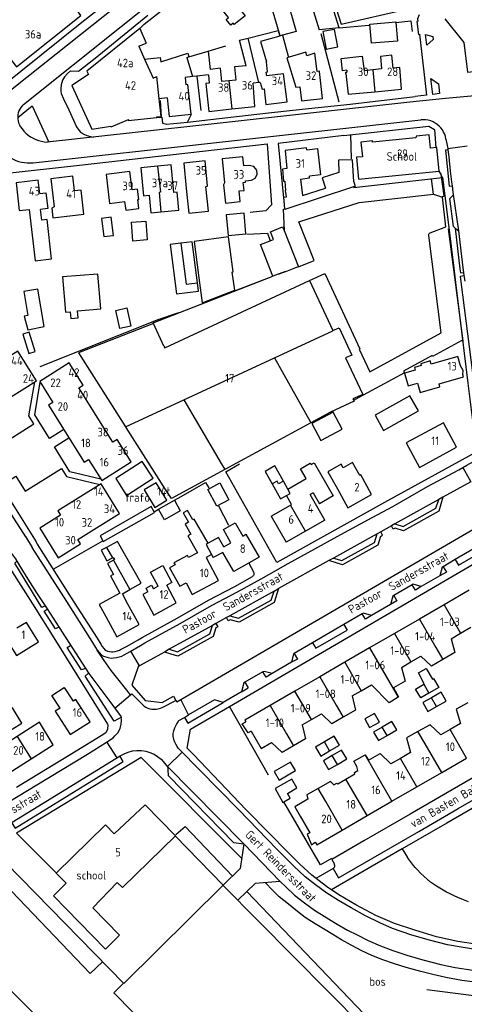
# Model space of a CAD drawing. Header units: metres. Extents: x 226218 to 240385, y 439369 to 449677.
# Tile 227 of 256: x 235599 to 235729, y 444626 to 444914. Entities that reach past the tile are written whole.
import ezdxf

# ---------------------------------------------------------------- set-up
doc = ezdxf.new("R2010")
doc.units = ezdxf.units.M
doc.header["$MEASUREMENT"] = 0
for name, color, linetype in [('BIJGEBOUW', 4, 'Continuous'), ('DAKRAND', 4, 'Continuous'), ('DAKRAND-BYG', 4, 'Continuous'), ('FUNKTIEAAND', 253, 'Continuous'), ('HEG', 253, 'Continuous'), ('HEK', 253, 'Continuous'), ('HOOFDGEBOUW', 4, 'Continuous'), ('HUISNUMMER', 253, 'Continuous'), ('KANTVERH', 253, 'Continuous'), ('MUUR', 253, 'Continuous'), ('OVLIJNOBJ', 253, 'Continuous'), ('RASTER', 253, 'Continuous'), ('STRAATNAAM', 253, 'Continuous'), ('TUSSENMUUR', 253, 'Continuous')]:
    doc.layers.add(name, color=color, linetype=linetype)
doc.styles.get("Standard").update_dxf_attribs({"font": 'iso.shx'})

msp = doc.modelspace()

# ---------------------------------------------------------------- linework, layer by layer
at = {"layer": 'BIJGEBOUW'}
for p, q in [((235682, 444924.61), (235686.32, 444910.53)), ((235651.1, 444834.25), (235650.79, 444836.67)), ((235638.24, 444769.65), (235638.13, 444769.84))]:
    msp.add_line(p, q, dxfattribs=at)
for points in [[(235692.18, 444911.11), (235688.14, 444924.25), (235698.25, 444930.98), (235694.42, 444936.82), (235682.84, 444929.11)], [(235645.92, 444848.22), (235642.78, 444847.85), (235644.62, 444833.42)], [(235650.79, 444836.67), (235649.26, 444848.62), (235645.92, 444848.22)], [(235603.31, 444816.66), (235601.56, 444822.23), (235599.7, 444821.66), (235601.44, 444816.07), (235603.31, 444816.66)], [(235638.13, 444769.84), (235637.2, 444771.34), (235622.31, 444762.82), (235623.15, 444761.29)], [(235623.15, 444761.29), (235623.24, 444761.11), (235638.24, 444769.65)]]:
    msp.add_lwpolyline(points, dxfattribs=at)
at = {"layer": 'DAKRAND'}
for p, q in [((235653.9, 444904.31), (235654.46, 444899.02)), ((235685.78, 444898.39), (235685.06, 444903.72)), ((235650.59, 444897.05), (235649.35, 444896.92)), ((235653.98, 444897.4), (235650.59, 444897.05)), ((235641.92, 444890.68), (235639.62, 444890.4)), ((235689.64, 444798.92), (235683.94, 444795.83)), ((235683.94, 444795.83), (235658.74, 444782.15)), ((235678.26, 444771.9), (235676.77, 444774.53))]:
    msp.add_line(p, q, dxfattribs=at)
for points in [[(235660.01, 444920.45), (235664.71, 444914.64), (235661.54, 444912.08), (235661.23, 444912.47), (235660.55, 444911.92), (235659.18, 444913.61), (235659.87, 444914.16), (235656.85, 444917.9)], [(235665.61, 444908.17), (235674.36, 444910.37), (235674.81, 444908.76), (235669.19, 444907.18), (235670.92, 444901.22)], [(235665, 444900.07), (235663.08, 444907.53), (235665.61, 444908.17)], [(235635.32, 444902.03), (235639.89, 444902.53), (235640.06, 444901.26), (235647.93, 444903.71), (235648.24, 444902.66)], [(235648.24, 444902.66), (235653.89, 444904.38), (235653.9, 444904.31)], [(235685.06, 444903.72), (235682.73, 444903.01), (235682.42, 444904.02), (235680.21, 444903.35)], [(235649.35, 444896.92), (235647.13, 444896.68), (235647.36, 444894.53)], [(235682.72, 444875.51), (235685.87, 444875.86), (235686.72, 444868.24), (235683.47, 444867.83)], [(235664.77, 444866.49), (235666.57, 444866.68), (235667.68, 444867.28), (235668.25, 444868.34), (235668.11, 444869.62), (235667.28, 444870.64), (235665.9, 444870.99), (235664.32, 444870.82)], [(235696.43, 444866.15), (235696.11, 444872.63), (235692, 444872.46), (235692.1, 444868.92), (235687.23, 444867.32), (235688.16, 444864.33)], [(235680.91, 444867), (235681.48, 444862.23), (235688.16, 444864.33)], [(235696.43, 444866.15), (235696.87, 444864.83), (235696.42, 444864.68)], [(235604.68, 444862.76), (235606.45, 444862.99), (235607.02, 444858.39), (235604.89, 444858.09)], [(235647.48, 444864.27), (235648.22, 444857.03), (235653.97, 444857.61), (235653.24, 444864.85)], [(235676.33, 444858.3), (235676.04, 444861.68), (235676.75, 444861.76), (235676.54, 444863.67)], [(235696.42, 444864.68), (235676.35, 444858.06), (235676.33, 444858.3)], [(235601.6, 444858.09), (235603.29, 444843.13), (235608.09, 444843.67), (235606.8, 444855.13), (235605.24, 444854.96), (235604.89, 444858.09)], [(235719.08, 444812.93), (235718.81, 444813.86), (235716.01, 444813.05), (235716.16, 444812.54), (235714.16, 444811.96), (235714.37, 444811.22), (235711.32, 444810.34), (235712.4, 444806.61), (235715.08, 444807.39), (235715.88, 444804.64), (235721.61, 444806.3), (235721.37, 444807.15)], [(235658.74, 444782.15), (235643.15, 444773.69), (235641.43, 444776.29)], [(235677.19, 444776.43), (235682.56, 444779.54), (235680.91, 444782.4), (235683.76, 444784.05), (235684, 444783.63), (235684.88, 444784.14), (235690.48, 444774.44)], [(235698.21, 444780.38), (235696.05, 444784.2), (235693.35, 444782.67), (235692.78, 444783.68), (235688.9, 444781.48), (235691.69, 444776.56)], [(235653.86, 444760.61), (235649.81, 444767.66), (235649.46, 444767.46), (235647.87, 444770.24), (235646.6, 444769.51), (235648.18, 444766.76), (235647.15, 444766.17), (235648.79, 444763.29), (235647.91, 444762.79), (235650.76, 444757.81), (235648.14, 444756.42), (235647.82, 444757.04), (235643.84, 444754.94), (235644.21, 444754.28)], [(235660.57, 444760.76), (235658.36, 444764.62), (235661.81, 444766.6), (235664.02, 444762.74)], [(235658.47, 444759.56), (235656.88, 444762.34), (235653.86, 444760.61)], [(235624.19, 444759.42), (235622.64, 444758.58), (235624.33, 444755.49), (235625.9, 444756.35)], [(235631.03, 444747.11), (235634.33, 444748.99), (235627.4, 444761.18), (235624.19, 444759.42)], [(235625.9, 444756.35), (235626.16, 444756.49), (235626.5, 444755.88), (235626.24, 444755.73)], [(235626.24, 444755.73), (235624.44, 444754.75), (235626.2, 444751.54), (235625.37, 444751.08), (235628.11, 444746.07), (235622.07, 444742.77), (235624.02, 444739.2)], [(235639.26, 444748.07), (235637.06, 444752.14), (235640.66, 444754.09), (235643.32, 444749.19), (235641.78, 444748.35)], [(235644.21, 444754.28), (235642.64, 444753.47), (235645.61, 444748.06), (235647.45, 444749.03)], [(235636.29, 444746.46), (235635.76, 444747.48), (235637.38, 444748.35), (235637.91, 444747.34)], [(235630.46, 444742.85), (235628.82, 444745.86), (235631.03, 444747.11)], [(235724.92, 444732.76), (235726.02, 444728.72), (235722.46, 444726.66)], [(235722.46, 444726.66), (235719.19, 444724.76), (235716.03, 444727.62)], [(235710.36, 444724.34), (235711.49, 444720.37), (235708.04, 444718.41), (235709.49, 444715.74), (235709.41, 444715.69)], [(235610.6, 444712.43), (235608.22, 444716.18), (235611.85, 444718.49), (235614.41, 444714.47)], [(235709.41, 444715.69), (235706.79, 444714.03), (235701.61, 444719.28)], [(235695.97, 444716.02), (235696.98, 444711.9), (235693.38, 444709.83)], [(235729.77, 444714.05), (235726.43, 444712.15), (235727.61, 444707.95)], [(235693.38, 444709.83), (235690.06, 444707.93), (235687, 444710.83)], [(235666.46, 444705.77), (235665.58, 444705.27), (235663.83, 444707.9), (235664.88, 444708.51)], [(235681.35, 444707.56), (235682.35, 444703.47), (235678.86, 444701.43)], [(235721.9, 444704.65), (235718.75, 444707.61), (235715.23, 444705.65)], [(235715.23, 444705.65), (235711.9, 444703.8), (235713.06, 444699.53)], [(235678.86, 444701.43), (235675.54, 444699.49), (235672.44, 444702.41)], [(235697.66, 444694.25), (235697.34, 444695.4), (235696.45, 444696.95), (235699.77, 444698.84)], [(235699.77, 444698.84), (235699.83, 444698.88), (235700.74, 444697.27), (235704.17, 444699.23), (235707.27, 444696.18)], [(235694.15, 444691.78), (235696.75, 444693.32), (235696.69, 444693.67), (235697.66, 444694.25)], [(235690.61, 444690.07), (235689.63, 444691.06), (235686.04, 444689.02)], [(235690.61, 444690.07), (235691.48, 444690.6), (235691.77, 444690.39), (235694.15, 444691.78)], [(235686.04, 444689.02), (235682.78, 444687.16), (235683, 444685.85), (235679.23, 444683.66), (235680.83, 444680.89)], [(235683.64, 444676.05), (235682.83, 444675.67), (235684.1, 444672.58), (235685.22, 444673.32)], [(235620.21, 444654.15), (235628.02, 444646.17), (235623.9, 444642.13), (235608.66, 444657.69), (235612.37, 444661.32)]]:
    msp.add_lwpolyline(points, dxfattribs=at)
at = {"layer": 'DAKRAND-BYG'}
for p, q in [((235708.77, 444912.72), (235709.21, 444907.28)), ((235692.18, 444911.11), (235686.32, 444910.53)), ((235676.09, 444851.94), (235680.28, 444841.38)), ((235675.68, 444839.7), (235674.4, 444839.2)), ((235680.28, 444841.38), (235679.41, 444841.04)), ((235674.4, 444839.2), (235672.81, 444838.59)), ((235644.62, 444833.42), (235651.1, 444834.25)), ((235639.41, 444770.57), (235644.05, 444773.22)), ((235644.05, 444773.22), (235645.7, 444770.1)), ((235721.3, 444718.5), (235718.43, 444716.86)), ((235718.08, 444711.53), (235720.68, 444712.99)), ((235703.64, 444703.04), (235706.19, 444704.51)), ((235686.85, 444698.44), (235689.4, 444699.96)), ((235689.1, 444694.55), (235691.68, 444696.06))]:
    msp.add_line(p, q, dxfattribs=at)
for points in [[(235674.94, 444908.79), (235671.87, 444919.41), (235676.64, 444920.72), (235679.64, 444910.11), (235674.94, 444908.79)], [(235709.21, 444907.28), (235701.6, 444906.66), (235701.14, 444912.26), (235708.76, 444912.88), (235708.77, 444912.72)], [(235691.78, 444905.56), (235690.83, 444910.7), (235687.4, 444910.06), (235688.36, 444904.92), (235691.78, 444905.56)], [(235664.41, 444856.98), (235659.17, 444856.51), (235659.71, 444850.47), (235664.95, 444850.94), (235664.41, 444856.98)], [(235622.72, 444855.44), (235623.41, 444850.18), (235626.21, 444850.54), (235625.52, 444855.81), (235622.72, 444855.44)], [(235631.88, 444848.89), (235631.45, 444854.35), (235635.68, 444854.69), (235636.11, 444849.22), (235631.88, 444848.89)], [(235672.07, 444848.98), (235672.97, 444849.34), (235672.08, 444851.6), (235675.67, 444853.02), (235676.09, 444851.94)], [(235672.81, 444838.59), (235669.15, 444847.83), (235672.07, 444848.98)], [(235622.52, 444829.07), (235621.67, 444839.25), (235611.32, 444838.39), (235612.18, 444828.11), (235613.56, 444828.23), (235613.72, 444826.29), (235615.87, 444826.47), (235615.7, 444828.5), (235622.52, 444829.07)], [(235679.41, 444841.04), (235676.55, 444839.92), (235676.53, 444839.97), (235676.51, 444840.02), (235675.68, 444839.7)], [(235605.99, 444823.9), (235604.15, 444834.83), (235600.03, 444834.14), (235601.2, 444827.16), (235600.16, 444826.98), (235601.19, 444822.98), (235605.99, 444823.9)], [(235628.1, 444823.3), (235626.89, 444828.6), (235630.13, 444829.34), (235631.34, 444824.05), (235628.1, 444823.3)], [(235712.88, 444803.7), (235702.67, 444798.01), (235705.14, 444793.59), (235715.34, 444799.28), (235712.88, 444803.7)], [(235690.4, 444798.87), (235684.21, 444795.6), (235686.84, 444790.64), (235693.02, 444793.9), (235690.4, 444798.87)], [(235634.64, 444784.47), (235626.91, 444779.5), (235630.04, 444774.62), (235637.78, 444779.59), (235634.64, 444784.47)], [(235635.2, 444776.19), (235638.35, 444771.08), (235641.81, 444773.21), (235638.66, 444778.32), (235635.2, 444776.19)], [(235657.32, 444778.23), (235659.94, 444773.34), (235656.4, 444771.45), (235653.78, 444776.33), (235657.32, 444778.23)], [(235645.7, 444770.1), (235641.16, 444767.51), (235639.41, 444770.57)], [(235716.91, 444719.49), (235717.05, 444719.58), (235715.33, 444722.79), (235717.57, 444724.09), (235719.43, 444720.97), (235719.79, 444721.14), (235721.3, 444718.5)], [(235718.43, 444716.86), (235716.01, 444715.47), (235714.53, 444718.05), (235716.91, 444719.49)], [(235720.68, 444712.99), (235723.47, 444714.55), (235722.04, 444717.11), (235719.21, 444715.53)], [(235719.21, 444715.53), (235716.64, 444714.09), (235718.08, 444711.53)], [(235596.66, 444706.38), (235599.42, 444708.05), (235596.72, 444712.52), (235593.88, 444710.8)], [(235701.06, 444706.83), (235703.93, 444708.42), (235702.55, 444710.92), (235699.68, 444709.33), (235701.06, 444706.83)], [(235706.19, 444704.51), (235709, 444706.12), (235707.62, 444708.54), (235704.79, 444706.92)], [(235689.4, 444699.96), (235692.24, 444701.65), (235690.68, 444704.28), (235687.87, 444702.6)], [(235704.79, 444706.92), (235702.25, 444705.46), (235703.64, 444703.04)], [(235687.87, 444702.6), (235685.29, 444701.07), (235686.85, 444698.44)], [(235690.18, 444698.64), (235687.59, 444697.13), (235689.1, 444694.55)], [(235691.68, 444696.06), (235694.39, 444697.64), (235692.88, 444700.22), (235690.18, 444698.64)], [(235674.68, 444691.47), (235679.41, 444694.22), (235677.95, 444696.74), (235673.22, 444693.99), (235674.68, 444691.47)], [(235679.84, 444689.16), (235678.38, 444691.76), (235673.45, 444688.99), (235675.73, 444684.93), (235676.02, 444685.1)], [(235676.02, 444685.1), (235677.86, 444686.14), (235677.05, 444687.59), (235679.84, 444689.16)]]:
    msp.add_lwpolyline(points, dxfattribs=at)
at = {"layer": 'HEG'}
for p, q in [((235692.18, 444911.11), (235700.84, 444911.92)), ((235675.58, 444908.96), (235677.4, 444902.46)), ((235686.82, 444909.47), (235692.14, 444889.55)), ((235650.59, 444897.05), (235651.8, 444886.96)), ((235695.5, 444879.95), (235695.7, 444872.87)), ((235674.4, 444839.2), (235675.69, 444839.69)), ((235675.69, 444839.69), (235676.46, 444839.98)), ((235661.88, 444834.44), (235672.81, 444838.59)), ((235604.79, 444812.24), (235639.24, 444825.93)), ((235644.05, 444773.22), (235645.98, 444774.32)), ((235638.13, 444769.84), (235639.41, 444770.57)), ((235608.81, 444753.12), (235623.15, 444761.29))]:
    msp.add_line(p, q, dxfattribs=at)
at = {"layer": 'HEK'}
msp.add_line((235671.54, 444692.86), (235660.15, 444712.99), dxfattribs=at)
msp.add_lwpolyline([(235689.9, 444668.52), (235686.71, 444666.74), (235676.02, 444685.1)], dxfattribs=at)
at = {"layer": 'HOOFDGEBOUW'}
for p, q in [((235633.93, 444910.94), (235618.4, 444898.52)), ((235633.93, 444910.94), (235635.75, 444906.66)), ((235633.68, 444905.75), (235635.75, 444906.66)), ((235633.68, 444905.75), (235635.32, 444902.03)), ((235692.8, 444902.18), (235697.95, 444902.76)), ((235697.95, 444902.76), (235698.96, 444902.88)), ((235698.96, 444902.88), (235699.49, 444898.57)), ((235693.2, 444898.61), (235692.8, 444902.18)), ((235618.9, 444897.55), (235614.04, 444894.32)), ((235618.4, 444898.52), (235618.7, 444897.93)), ((235618.7, 444897.93), (235618.9, 444897.55)), ((235687.32, 444890.52), (235686.45, 444898.43)), ((235694.39, 444898.75), (235693.2, 444898.61)), ((235694.1, 444898.2), (235694.45, 444898.24)), ((235694.15, 444897.82), (235694.1, 444898.2)), ((235694.39, 444898.75), (235694.45, 444898.24)), ((235702.01, 444898.88), (235699.49, 444898.57)), ((235614.04, 444894.32), (235619.85, 444881.53)), ((235647.99, 444894.6), (235647.36, 444894.53)), ((235668.74, 444895.15), (235667.03, 444894.96)), ((235667.52, 444888.18), (235667.03, 444894.96)), ((235669.12, 444895.18), (235668.74, 444895.15)), ((235702.62, 444892.5), (235710.41, 444893.25)), ((235640.17, 444885.28), (235639.62, 444890.4)), ((235660.82, 444887.46), (235667.52, 444888.18)), ((235638.85, 444885.14), (235640.17, 444885.28)), ((235619.85, 444881.53), (235625.41, 444882.4)), ((235625.41, 444882.4), (235625.54, 444882.2)), ((235625.54, 444882.2), (235630.58, 444884.4)), ((235630.55, 444884.05), (235638.87, 444884.98)), ((235630.58, 444884.4), (235630.55, 444884.05)), ((235638.87, 444884.98), (235638.85, 444885.14)), ((235664.81, 444866.08), (235664.77, 444866.49)), ((235680.91, 444867), (235683.52, 444867.32)), ((235683.52, 444867.32), (235683.47, 444867.83)), ((235640.07, 444857.38), (235645.35, 444857.9)), ((235629.75, 444794.65), (235629.89, 444794.42)), ((235641.43, 444776.29), (235629.89, 444794.42)), ((235672.61, 444777.94), (235675.08, 444773.58)), ((235677.19, 444776.43), (235675.88, 444778.75)), ((235675.08, 444773.58), (235676.77, 444774.53)), ((235684.58, 444775.34), (235683.7, 444774.85)), ((235688.04, 444767.35), (235683.7, 444774.85)), ((235684.58, 444775.34), (235686.42, 444772.15)), ((235690.48, 444774.44), (235686.42, 444772.15)), ((235672.35, 444768.55), (235677.98, 444771.74)), ((235677.98, 444771.74), (235678.26, 444771.9)), ((235672.35, 444768.55), (235676.7, 444760.97)), ((235688.04, 444767.35), (235682.36, 444764.16)), ((235682.36, 444764.16), (235676.7, 444760.97)), ((235658.47, 444759.56), (235660.57, 444760.76)), ((235654.91, 444757.3), (235653.32, 444756.46)), ((235653.32, 444756.46), (235653.7, 444755.74)), ((235654.91, 444757.3), (235655.34, 444756.47)), ((235658.17, 444757.97), (235655.34, 444756.47)), ((235639.26, 444748.07), (235637.91, 444747.34)), ((235730.15, 444746.89), (235722.89, 444742.69)), ((235722.89, 444742.69), (235715.63, 444738.49)), ((235715.63, 444738.49), (235708.35, 444734.28)), ((235727.7, 444734.37), (235730.71, 444736.11)), ((235708.35, 444734.28), (235701.09, 444730.08)), ((235724.92, 444732.76), (235727.7, 444734.37)), ((235701.09, 444730.08), (235693.8, 444725.87)), ((235713.17, 444725.97), (235716.03, 444727.62)), ((235693.8, 444725.87), (235686.54, 444721.66)), ((235710.36, 444724.34), (235713.17, 444725.97)), ((235686.54, 444721.66), (235679.27, 444717.46)), ((235698.62, 444717.55), (235701.61, 444719.28)), ((235679.27, 444717.46), (235672.02, 444713.27)), ((235695.97, 444716.02), (235698.62, 444717.55)), ((235610.6, 444712.43), (235609.23, 444711.56)), ((235684.08, 444709.14), (235687, 444710.83)), ((235681.35, 444707.56), (235684.08, 444709.14)), ((235727.61, 444707.95), (235724.61, 444706.21)), ((235724.61, 444706.21), (235721.9, 444704.65)), ((235602.15, 444697.64), (235608.62, 444701.71)), ((235713.06, 444699.53), (235710.07, 444697.8)), ((235710.07, 444697.8), (235707.27, 444696.18)), ((235722.15, 444693.69), (235729.42, 444697.9)), ((235714.88, 444689.49), (235722.15, 444693.69)), ((235707.61, 444685.28), (235714.88, 444689.49)), ((235700.34, 444681.08), (235707.61, 444685.28)), ((235680.83, 444680.89), (235683.64, 444676.05)), ((235693.07, 444676.87), (235700.34, 444681.08))]:
    msp.add_line(p, q, dxfattribs=at)
for points in [[(235577.01, 444918.13), (235580.84, 444921.24), (235597.91, 444899.78), (235616.72, 444914.73), (235610.89, 444922.84)], [(235723.12, 444913.74), (235728.63, 444906.9), (235729.68, 444898.17), (235739.25, 444899.32), (235738.67, 444904.19), (235741.39, 444904.51), (235741.65, 444902.38), (235751.18, 444903.52), (235751.51, 444900.79), (235761.49, 444901.98), (235760.73, 444908.32), (235765.32, 444908.87), (235766.08, 444902.53), (235776.06, 444903.73), (235775.6, 444907.55), (235794.24, 444909.79), (235794.7, 444905.97), (235814.21, 444908.31), (235813.96, 444910.39), (235829.95, 444912.31), (235831.64, 444919.52)], [(235680.21, 444903.35), (235676.94, 444902.36), (235679.54, 444893.8), (235680.69, 444893.93), (235681.14, 444889.85), (235687.32, 444890.52)], [(235710.41, 444893.25), (235709.89, 444899.58), (235707.94, 444899.34), (235707.63, 444903.17), (235704.28, 444902.75), (235704.57, 444899.21), (235702.01, 444898.88)], [(235665, 444900.07), (235661.6, 444899.71), (235662, 444895.91), (235659.95, 444895.69)], [(235676.96, 444889.52), (235675.93, 444897.72), (235671.04, 444897.1), (235670.9, 444898.22), (235671.29, 444898.27), (235670.92, 444901.22)], [(235653.98, 444897.4), (235654.23, 444895.02), (235653.24, 444894.91), (235654.11, 444886.75), (235660.82, 444887.46)], [(235659.95, 444895.69), (235657.87, 444895.47), (235657.46, 444899.34), (235654.46, 444899.02)], [(235686.45, 444898.43), (235686.45, 444898.46), (235685.78, 444898.39)], [(235694.15, 444897.82), (235694.83, 444891.75), (235702.62, 444892.5)], [(235641.92, 444890.68), (235642.49, 444885.3), (235648.89, 444885.97), (235647.99, 444894.6)], [(235669.12, 444895.18), (235669.65, 444893.25), (235670.22, 444893.32), (235670.79, 444888.75), (235676.96, 444889.52)], [(235721.39, 444869.28), (235720.71, 444876.16), (235718.88, 444875.97), (235718.49, 444879.86), (235714.66, 444879.47), (235714.6, 444878.98), (235701.98, 444877.72), (235701.93, 444878.12), (235698.55, 444877.78), (235698.97, 444873.52), (235697.22, 444873.35), (235697.86, 444866.93), (235721.39, 444869.28)], [(235682.72, 444875.51), (235682.66, 444876.11), (235676.39, 444875.35), (235676.91, 444870.08)], [(235645.35, 444857.9), (235644.83, 444863.19), (235643.88, 444863.09), (235643.1, 444871.1), (235639.08, 444870.71)], [(235653.24, 444864.85), (235653.75, 444864.9), (235653, 444872.28), (235646.74, 444871.64), (235647.48, 444864.27)], [(235664.32, 444870.82), (235664.03, 444873.52), (235657.99, 444872.89), (235658.72, 444865.9), (235658.37, 444865.28), (235658.92, 444859.98), (235663.3, 444860.44), (235662.98, 444863.51), (235664.41, 444863.65), (235664.16, 444866.01), (235664.81, 444866.08)], [(235633.65, 444861.01), (235633.29, 444864.02), (235631.69, 444863.83), (235631.03, 444869.2), (235624.07, 444868.35), (235625.11, 444859.88), (235629.48, 444860.42), (235629.79, 444857.93), (235633.63, 444858.4), (235633.32, 444860.97), (235633.65, 444861.01)], [(235639.08, 444870.71), (235634.21, 444870.23), (235635.01, 444862.13), (235636.63, 444862.28), (235637.13, 444857.1), (235640.07, 444857.38)], [(235676.91, 444870.08), (235675.61, 444869.92), (235675.96, 444866.35), (235676.28, 444866.39), (235676.54, 444863.67)], [(235604.68, 444862.76), (235604.23, 444866.67), (235597.74, 444865.93), (235598.68, 444857.76), (235601.6, 444858.09)], [(235617.59, 444856.78), (235616.75, 444863.75), (235614.86, 444863.52), (235614.34, 444867.84), (235607.93, 444867.08), (235608.91, 444858.87), (235608.2, 444858.52), (235608.54, 444855.69), (235617.59, 444856.78)], [(235661.66, 444834.54), (235660.95, 444839.84), (235661.25, 444839.9), (235659.87, 444850.1), (235649.82, 444848.74), (235651.18, 444838.15), (235651.19, 444838.15), (235652.19, 444830.85), (235661.66, 444834.54)], [(235640.99, 444818.15), (235641.23, 444817.65), (235683.49, 444837.38), (235690.33, 444822.72)], [(235640.99, 444818.15), (235637.88, 444824.85), (235616.03, 444816.22), (235629.75, 444794.65)], [(235690.33, 444822.72), (235692.17, 444823.58), (235695.89, 444815.58), (235694.08, 444814.73), (235699.07, 444804.11), (235696.23, 444802.78), (235696.53, 444802.16), (235689.64, 444798.92)], [(235603.7, 444808.09), (235598.27, 444816.76), (235586.05, 444809.12), (235585.26, 444810.39), (235578.76, 444806.32), (235584.19, 444797.66), (235590.3, 444801.49), (235591.09, 444800.22), (235603.7, 444808.09)], [(235721.37, 444807.15), (235728.51, 444809.22), (235728.31, 444809.9), (235728.47, 444811.04), (235727.65, 444812.47), (235726.86, 444815.18), (235719.08, 444812.93)], [(235631.43, 444784.43), (235627.34, 444790.9), (235626.07, 444790.1), (235616.12, 444806.04), (235617.39, 444806.83), (235613.31, 444813.32), (235604.67, 444807.88), (235608.52, 444801.77), (235607.25, 444800.97), (235617.69, 444784.3), (235618.96, 444785.1), (235622.8, 444778.97), (235631.43, 444784.43)], [(235726.52, 444788.65), (235722.66, 444795.8), (235711.78, 444789.93), (235715.64, 444782.78), (235726.52, 444788.65)], [(235675.88, 444778.75), (235673.34, 444783.22), (235670.52, 444781.63), (235672.61, 444777.94)], [(235691.69, 444776.56), (235694.72, 444770.95), (235701.61, 444774.86), (235698.53, 444780.56), (235698.21, 444780.38)], [(235628, 444769.33), (235622.59, 444777.99), (235609.97, 444770.1), (235610.77, 444768.83), (235604.66, 444765.01), (235610.08, 444756.35), (235616.57, 444760.41), (235615.77, 444761.68), (235628, 444769.33)], [(235664.02, 444762.74), (235664.93, 444763.26), (235668.76, 444756.58), (235661.39, 444752.35), (235658.17, 444757.97)], [(235656.9, 444749.71), (235653.71, 444755.75), (235653.7, 444755.74)], [(235636.29, 444746.46), (235634.81, 444745.66), (235638.06, 444739.66), (235644.58, 444743.19), (235641.78, 444748.35)], [(235647.45, 444749.03), (235649.23, 444745.66), (235656.9, 444749.71)], [(235624.02, 444739.2), (235627.23, 444733.34), (235633.72, 444736.9), (235630.46, 444742.85)], [(235595.55, 444731.57), (235597.89, 444727.81), (235604.34, 444731.83), (235600.79, 444737.53), (235598.01, 444735.8)], [(235609.23, 444711.56), (235613.54, 444704.77), (235619.38, 444708.48), (235615.24, 444715), (235614.41, 444714.47)], [(235672.02, 444713.27), (235664.61, 444708.98), (235664.88, 444708.51)], [(235608.62, 444701.71), (235604.64, 444708.34), (235598.04, 444704.19)], [(235598.04, 444704.19), (235591.71, 444700.21), (235595.7, 444693.57), (235602.15, 444697.64)], [(235666.46, 444705.77), (235669.42, 444700.66), (235672.44, 444702.41)], [(235644.32, 444675.22), (235635.46, 444684.27), (235626.47, 444675.75), (235623.92, 444678.35), (235609.51, 444664.24), (235612.37, 444661.32)], [(235685.22, 444673.32), (235685.65, 444672.58), (235693.07, 444676.87)], [(235620.21, 444654.15), (235627.32, 444661.6), (235628.83, 444660.05), (235644.32, 444675.22)]]:
    msp.add_lwpolyline(points, dxfattribs=at)
at = {"layer": 'KANTVERH'}
for p, q in [((235654.17, 444939.05), (235609.51, 444903.48)), ((235628.46, 444911.58), (235656.7, 444934.05)), ((235635.22, 444912.23), (235646.47, 444921.08)), ((235599.94, 444888.78), (235628.46, 444911.58)), ((235633.93, 444910.94), (235635.22, 444912.23)), ((235609.51, 444903.48), (235569.35, 444871.58)), ((235695.4, 444888.89), (235714.4, 444891.1)), ((235598.24, 444884.95), (235602.49, 444888.41)), ((235602.49, 444888.41), (235607.34, 444877.79)), ((235712.81, 444889.47), (235656.57, 444883.22)), ((235723.3, 444890.5), (235712.81, 444889.47)), ((235656.57, 444883.22), (235606.82, 444877.76)), ((235657.19, 444877.77), (235716.08, 444884.28)), ((235602.71, 444871.74), (235657.19, 444877.77)), ((235723.41, 444878.66), (235723.94, 444875.91)), ((235723.94, 444875.91), (235729.64, 444876.65)), ((235723.94, 444875.91), (235723.98, 444875.55)), ((235722.39, 444867.45), (235723.05, 444862.11)), ((235726.07, 444852.64), (235727.49, 444840.81)), ((235675.68, 444839.7), (235675.69, 444839.69)), ((235728.5, 444839.72), (235728.64, 444838.79)), ((235651.6, 444830.32), (235672.81, 444838.58)), ((235731.73, 444806.61), (235727.88, 444836.96)), ((235728.64, 444838.79), (235728.9, 444837.14)), ((235637.86, 444824.96), (235651.6, 444830.32)), ((235728.37, 444782.78), (235730.63, 444778.6)), ((235593.38, 444777.4), (235603.62, 444761.01)), ((235730.63, 444778.6), (235722.53, 444774.09)), ((235721.32, 444773.43), (235708.5, 444766.26)), ((235720.45, 444770.83), (235721.32, 444773.43)), ((235722.53, 444774.09), (235721.32, 444773.43)), ((235722.53, 444774.09), (235721.32, 444770.01)), ((235594.53, 444771.73), (235600.54, 444762.55)), ((235710.9, 444765.51), (235720.45, 444770.83)), ((235721.32, 444770.01), (235711.04, 444764.27)), ((235645.94, 444714.97), (235732.4, 444765.33)), ((235707.44, 444765.7), (235704.32, 444763.97)), ((235708.5, 444766.26), (235707.44, 444765.7)), ((235707.98, 444764.72), (235707.44, 444765.7)), ((235708.58, 444765.04), (235707.98, 444764.72)), ((235708.5, 444766.26), (235710.9, 444765.51)), ((235711.04, 444764.27), (235708.58, 444765.04)), ((235600.55, 444762.56), (235602.42, 444759.38)), ((235703.33, 444763.33), (235690.52, 444756.29)), ((235702.48, 444760.82), (235703.33, 444763.33)), ((235704.32, 444763.97), (235703.33, 444763.33)), ((235704.27, 444762.64), (235703.45, 444760.08)), ((235704.27, 444762.64), (235704.87, 444762.97)), ((235704.87, 444762.97), (235704.32, 444763.97)), ((235603.61, 444761), (235603.92, 444760.36)), ((235693, 444755.6), (235702.48, 444760.82)), ((235703.45, 444760.08), (235693.13, 444754.37)), ((235734.52, 444760.76), (235726.08, 444755.84)), ((235727.06, 444754.22), (235735.47, 444759.11)), ((235660.15, 444712.99), (235735.99, 444757.22)), ((235690.52, 444756.29), (235689.21, 444755.59)), ((235690.52, 444756.29), (235693, 444755.6)), ((235665.79, 444754.86), (235667.15, 444752.24)), ((235689.21, 444755.59), (235674.48, 444747.43)), ((235693.13, 444754.37), (235689.21, 444755.59)), ((235722.27, 444753.61), (235721.58, 444751.12)), ((235722.54, 444753.78), (235722.27, 444753.61)), ((235726.08, 444755.84), (235722.54, 444753.78)), ((235722.54, 444753.78), (235723.52, 444752.16)), ((235726.08, 444755.84), (235727.06, 444754.22)), ((235666.89, 444750.96), (235666.81, 444750.92)), ((235667.15, 444752.25), (235667.16, 444752.2)), ((235721.58, 444751.12), (235716.17, 444747.99)), ((235723.52, 444752.16), (235721.58, 444751.12)), ((235673.16, 444746.64), (235674.48, 444747.43)), ((235674.48, 444747.43), (235673.21, 444743.29)), ((235713.53, 444748.51), (235708.13, 444745.36)), ((235713.77, 444748.64), (235713.53, 444748.51)), ((235714.48, 444746.91), (235713.53, 444748.51)), ((235716.17, 444747.99), (235713.77, 444748.64)), ((235716.17, 444747.99), (235714.48, 444746.91)), ((235673.16, 444746.64), (235660.27, 444739.44)), ((235672.28, 444744.05), (235673.16, 444746.64)), ((235707.85, 444745.14), (235707.24, 444742.75)), ((235708.13, 444745.36), (235707.85, 444745.14)), ((235708.13, 444745.36), (235709.05, 444743.79)), ((235662.74, 444738.78), (235672.28, 444744.05)), ((235673.21, 444743.29), (235662.95, 444737.58)), ((235707.24, 444742.75), (235701.61, 444739.52)), ((235709.05, 444743.79), (235707.24, 444742.75)), ((235659.26, 444738.94), (235656.11, 444737.2)), ((235660.27, 444739.44), (235659.26, 444738.94)), ((235659.78, 444738.01), (235659.26, 444738.94)), ((235660.27, 444739.44), (235662.74, 444738.78)), ((235698.94, 444740.02), (235693.59, 444736.91)), ((235699.33, 444740.18), (235698.94, 444740.02)), ((235699.92, 444738.41), (235698.94, 444740.02)), ((235701.61, 444739.52), (235699.33, 444740.18)), ((235701.61, 444739.52), (235699.92, 444738.41)), ((235655.17, 444736.59), (235642.54, 444729.65)), ((235654.39, 444734.14), (235655.17, 444736.59)), ((235656.11, 444737.2), (235655.17, 444736.59)), ((235656.11, 444735.89), (235655.39, 444733.4)), ((235656.11, 444737.2), (235656.68, 444736.25)), ((235656.68, 444736.25), (235656.11, 444735.89)), ((235660.35, 444738.27), (235659.78, 444738.01)), ((235662.95, 444737.58), (235660.35, 444738.27)), ((235693.59, 444736.91), (235684.44, 444731.58)), ((235693.59, 444736.91), (235694.52, 444735.27)), ((235644.93, 444728.88), (235654.39, 444734.14)), ((235655.39, 444733.4), (235645.08, 444727.65)), ((235685.37, 444729.94), (235694.52, 444735.27)), ((235684.44, 444731.58), (235679.07, 444728.46)), ((235684.44, 444731.58), (235685.37, 444729.94)), ((235623.48, 444726.34), (235621.49, 444729.41)), ((235633.86, 444724.83), (235631.29, 444729.13)), ((235641.13, 444728.86), (235633.86, 444724.83)), ((235642.54, 444729.65), (235641.13, 444728.86)), ((235645.08, 444727.65), (235641.13, 444728.86)), ((235642.54, 444729.65), (235644.93, 444728.88)), ((235678.85, 444728.3), (235678.23, 444725.88)), ((235679.07, 444728.46), (235678.85, 444728.3)), ((235679.07, 444728.46), (235679.97, 444726.79)), ((235625.56, 444723.51), (235623.48, 444726.34)), ((235633.4, 444724.56), (235631.57, 444719.17)), ((235633.86, 444724.83), (235633.4, 444724.56)), ((235678.23, 444725.88), (235672.62, 444722.62)), ((235679.97, 444726.79), (235678.23, 444725.88)), ((235628.29, 444720.03), (235625.56, 444723.51)), ((235669.85, 444723.08), (235664.63, 444720.06)), ((235670.25, 444723.21), (235669.85, 444723.08)), ((235670.84, 444721.49), (235669.85, 444723.08)), ((235672.62, 444722.62), (235670.25, 444723.21)), ((235672.62, 444722.62), (235670.84, 444721.49)), ((235631.22, 444716.34), (235628.29, 444720.03)), ((235631.57, 444719.17), (235635.49, 444714.66)), ((235664.37, 444719.88), (235663.64, 444717.27)), ((235664.63, 444720.06), (235664.37, 444719.88)), ((235664.63, 444720.06), (235665.55, 444718.38)), ((235626.61, 444712.43), (235631.22, 444716.34)), ((235640.43, 444714.13), (235643.72, 444716)), ((235643.72, 444716), (235644.49, 444714.66)), ((235663.64, 444717.27), (235658.24, 444714.12)), ((235663.64, 444717.27), (235665.55, 444718.38)), ((235635.49, 444714.66), (235640.43, 444714.13)), ((235640.5, 444712.63), (235644.49, 444714.66)), ((235644.49, 444714.66), (235644.71, 444714.28)), ((235644.71, 444714.28), (235645.94, 444714.97)), ((235648.2, 444710.5), (235645.94, 444714.97)), ((235647.95, 444708.1), (235658.24, 444714.12)), ((235655.73, 444714.86), (235648.2, 444710.5)), ((235648.72, 444706.32), (235660.15, 444712.99)), ((235658.24, 444714.12), (235655.73, 444714.86)), ((235646.97, 444709.78), (235648.2, 444710.5)), ((235645.34, 444708.83), (235646.97, 444709.78)), ((235646.97, 444709.78), (235647.95, 444708.1)), ((235647.79, 444700.79), (235648.72, 444706.32)), ((235624.23, 444702.62), (235627.2, 444697.94)), ((235646.28, 444699.63), (235641.98, 444695.45)), ((235649.63, 444698.98), (235647.79, 444700.79)), ((235663.71, 444668.57), (235634.34, 444698.05)), ((235641.69, 444695.74), (235664.35, 444672.84)), ((235674.96, 444661.82), (235664.35, 444672.84)), ((235690.46, 444665.66), (235685.4, 444662.76))]:
    msp.add_line(p, q, dxfattribs=at)
for points in [[(235520.89, 444935.41), (235528.27, 444921.06), (235532.34, 444914.1), (235538.53, 444904.7), (235543.64, 444896.58), (235548.69, 444889.12), (235556.25, 444877.45), (235560.36, 444875.93), (235570.84, 444878.35), (235575.18, 444879.33), (235577, 444880.78), (235593.23, 444893.73), (235616.93, 444912.76), (235628.16, 444921.69)], [(235704.71, 444928.54), (235701.35, 444932.74), (235692.97, 444925.98), (235696.45, 444921.51), (235691.36, 444916.77), (235692.76, 444912.23), (235712.34, 444916.71)], [(235612.75, 444897.85), (235613.7, 444898.6), (235615.97, 444898.45), (235620.92, 444902.3), (235636.31, 444914.84)], [(235715.57, 444914.92), (235715.08, 444913.8), (235715.19, 444913.06), (235714.9, 444913.02), (235715.34, 444909.23), (235715.64, 444909.29), (235717.72, 444891.51), (235714.4, 444891.1)], [(235717.47, 444909.17), (235719.6, 444908.63), (235719.69, 444907.72), (235717.85, 444906.12), (235717.47, 444909.17)], [(235612.75, 444897.85), (235611.88, 444896.84), (235611.33, 444895.85), (235610.89, 444894.52), (235610.81, 444893.47), (235610.85, 444892.51), (235610.95, 444891.93), (235611.57, 444890.44), (235613.16, 444887.18), (235615.39, 444882.28), (235616.06, 444881.26), (235616.68, 444880.57), (235617.54, 444880.07), (235618.42, 444879.69), (235619.55, 444879.37), (235620.34, 444879.25)], [(235721.52, 444891.94), (235719.57, 444891.69), (235719.01, 444896.31), (235721.22, 444894.77), (235721.52, 444891.94)], [(235731.3, 444896.14), (235731.86, 444891.33), (235723.3, 444890.5)], [(235599.94, 444888.78), (235599.52, 444888.36), (235599.15, 444887.9), (235598.84, 444887.4), (235598.59, 444886.86), (235598.41, 444886.3), (235598.29, 444885.72), (235598.24, 444885.13), (235598.26, 444884.54), (235598.34, 444883.96), (235598.5, 444883.39), (235598.72, 444882.84), (235599, 444882.32)], [(235641.73, 444882.99), (235647.88, 444883.6), (235657.08, 444884.67), (235671.52, 444886.33), (235681.4, 444887.39), (235695.4, 444888.89)], [(235693.59, 444879.74), (235718.36, 444882.45), (235720.08, 444881.45), (235720.46, 444876.13)], [(235723.41, 444878.66), (235723.26, 444879.37), (235723.03, 444880.06), (235722.73, 444880.72), (235722.36, 444881.34), (235721.92, 444881.92), (235721.42, 444882.45), (235720.87, 444882.93), (235720.27, 444883.34), (235719.63, 444883.68), (235718.95, 444883.95), (235718.25, 444884.15), (235717.53, 444884.27), (235716.81, 444884.31), (235716.08, 444884.28)], [(235599, 444882.32), (235599.49, 444881.63), (235600.05, 444880.97), (235600.65, 444880.37), (235601.3, 444879.82), (235602, 444879.33), (235602.74, 444878.9), (235603.51, 444878.53), (235604.31, 444878.24), (235605.14, 444878.01), (235605.98, 444877.85), (235606.82, 444877.76)], [(235693.59, 444879.74), (235674.34, 444877.39), (235676.15, 444859.51)], [(235559.36, 444831.41), (235552.2, 444842.97), (235552.89, 444847.33), (235570.93, 444861.23), (235572.16, 444862.03), (235573.71, 444862.93), (235575.08, 444863.71), (235576.15, 444864.24), (235577.67, 444864.83), (235579.09, 444865.5), (235580.19, 444865.83), (235581.81, 444866.26), (235594.24, 444868.61), (235616.29, 444871.01), (235642.75, 444874.05), (235671.18, 444877.23), (235672.42, 444859.43), (235670.76, 444857.67), (235666.2, 444857.21)], [(235723.98, 444875.55), (235723.24, 444875.46), (235724.37, 444864.86), (235725.19, 444864.96)], [(235723.98, 444875.55), (235724.21, 444873.49), (235724.65, 444869.28), (235725.04, 444866.17), (235725.19, 444864.96)], [(235595.49, 444873.69), (235596.19, 444873.22), (235596.93, 444872.8), (235597.71, 444872.45), (235598.51, 444872.16), (235599.33, 444871.93), (235600.17, 444871.78), (235601.01, 444871.7), (235601.86, 444871.68), (235602.71, 444871.74)], [(235696.42, 444864.68), (235696.45, 444864.56), (235721.5, 444867.35), (235722.39, 444867.45), (235721.39, 444869.28)], [(235680.28, 444841.38), (235684.86, 444843.2), (235680.37, 444854.5), (235698.03, 444860.16), (235719.75, 444862.62), (235719.2, 444867.07)], [(235719.78, 444862.62), (235722.09, 444861.84), (235723.05, 444862.11), (235724.22, 444852.82), (235725.66, 444840.92)], [(235727.08, 444851.72), (235725.56, 444853.1), (235724.58, 444861.26), (235725.52, 444862.32)], [(235725.19, 444864.96), (235725.41, 444863.11), (235727.06, 444851.86), (235728.3, 444841.03), (235728.5, 444839.72)], [(235718.82, 444851.3), (235723.32, 444853.03), (235722.35, 444861.73)], [(235676.09, 444851.94), (235676.18, 444851.98), (235675.88, 444858.15), (235675.97, 444858.18), (235676.33, 444858.3)], [(235665.18, 444850.9), (235671.2, 444851.21), (235672.07, 444848.98)], [(235718.42, 444850.5), (235718.37, 444850.7), (235718.39, 444850.9), (235718.48, 444851.08), (235718.63, 444851.22), (235718.82, 444851.3)], [(235683.5, 444837.36), (235688.01, 444839.43), (235698.27, 444817.43), (235698, 444817.3), (235701.13, 444810.65), (235722.05, 444822.05), (235718.42, 444850.5)], [(235725.66, 444840.92), (235726.18, 444836.74), (235729.77, 444807.37), (235732.24, 444787.89), (235732.24, 444787.44), (235732.08, 444787.13), (235706.36, 444773.05), (235673.93, 444755.01), (235659.11, 444781.53), (235663.1, 444783.85)], [(235727.49, 444840.81), (235727.62, 444839.61), (235728.5, 444839.72)], [(235727.88, 444836.96), (235727.69, 444838.66), (235728.64, 444838.79)], [(235590.69, 444781.89), (235595.05, 444784.6), (235592.4, 444788.84), (235602.93, 444795.51), (235601.5, 444797.8), (235603.24, 444807.81)], [(235611.73, 444793.83), (235607.49, 444791.22), (235603.23, 444798.12), (235604.83, 444807.64)], [(235622.55, 444779.36), (235613.47, 444781.52), (235609.01, 444788.83), (235613.21, 444791.46)], [(235718.02, 444777.19), (235727.15, 444782.1), (235729.46, 444783.39), (235731.45, 444784.47), (235732.64, 444785.16), (235733.32, 444785.79), (235734.09, 444786.72), (235734.41, 444787.53), (235734.62, 444788.15), (235734.81, 444788.83), (235734.95, 444789.48), (235734.98, 444790.24), (235734.96, 444791.15), (235734.71, 444792.94)], [(235593.38, 444777.4), (235597.72, 444780.18), (235600.44, 444775.83), (235611.04, 444782.43), (235612.45, 444780.12), (235622.23, 444777.78)], [(235671.63, 444751.53), (235677.33, 444754.7), (235685.07, 444758.97), (235691.56, 444762.6), (235701.85, 444768.16), (235707.83, 444771.4), (235718.02, 444777.19)], [(235571.63, 444747.18), (235579.43, 444752.05), (235588.62, 444757.51), (235590.2, 444758.52), (235591.43, 444758.93), (235592.69, 444759.05), (235593.57, 444758.91), (235594.54, 444758.61), (235595.45, 444758.16), (235596.39, 444757.63), (235597.01, 444756.89), (235597.57, 444756.1), (235598.27, 444754.9), (235600.69, 444750.96), (235603.76, 444746.15), (235606.8, 444741.45), (235610.31, 444736.01)], [(235602.4, 444759.39), (235612.46, 444743.59), (235619.92, 444731.96), (235621, 444730.17), (235621.49, 444729.41), (235622.03, 444728.73), (235622.63, 444728.07), (235623.33, 444727.62), (235623.98, 444727.43), (235624.68, 444727.24), (235625.55, 444727.08), (235626.23, 444727.12), (235627.09, 444727.27), (235627.87, 444727.5), (235628.63, 444727.68), (235629.32, 444728.06), (235631.13, 444729.04), (235634.17, 444730.79), (235635.43, 444731.51), (235645.67, 444737.15), (235654.91, 444742.4), (235662.52, 444746.44), (235669.35, 444750.27), (235671.63, 444751.53)], [(235603.92, 444760.36), (235613.88, 444744.73), (235621.45, 444732.9), (235622.53, 444731.11), (235622.95, 444730.46), (235623.41, 444729.89), (235623.8, 444729.45), (235624.08, 444729.28), (235624.46, 444729.16), (235625.08, 444729), (235625.65, 444728.89), (235626.01, 444728.91), (235626.68, 444729.03), (235627.41, 444729.24), (235627.97, 444729.37), (235628.46, 444729.65), (235630.23, 444730.6), (235633.4, 444732.42), (235634.57, 444733.09), (235644.81, 444738.73), (235654.04, 444743.97), (235661.65, 444748.01), (235666.83, 444750.92)], [(235593.84, 444756.55), (235602.58, 444742.92), (235609.26, 444732.26), (235616.45, 444720.65), (235624.52, 444707.8), (235624.54, 444707.59), (235624.45, 444706.31), (235624.03, 444705.25), (235622.58, 444704.34), (235615.31, 444699.94), (235597.92, 444689.27)], [(235606.24, 444742.31), (235605.32, 444741.88), (235597.38, 444754.8), (235598.01, 444755.35)], [(235667.16, 444752.2), (235667.22, 444752.03), (235667.24, 444751.86), (235667.26, 444751.7), (235667.23, 444751.55), (235667.22, 444751.43), (235667.2, 444751.36), (235667.12, 444751.23), (235667.07, 444751.16), (235667.01, 444751.08), (235666.95, 444751.03), (235666.89, 444750.97)], [(235610.22, 444736.15), (235609.24, 444735.65), (235606.01, 444740.8), (235606.87, 444741.35)], [(235610.31, 444736.01), (235619, 444722.61), (235625.15, 444714.41), (235628.48, 444709.89)], [(235618.08, 444724.01), (235616.92, 444723.62), (235612.69, 444730.22), (235613.65, 444730.75)], [(235628.6, 444709.83), (235626.38, 444708.65), (235617.92, 444721.86), (235618.97, 444722.65)], [(235631.22, 444716.34), (235631.56, 444716.66), (235635.15, 444713.01)], [(235635.15, 444713.01), (235635.7, 444712.72), (235636.27, 444712.49), (235636.87, 444712.32), (235637.48, 444712.21), (235638.09, 444712.17), (235638.71, 444712.19), (235639.32, 444712.28), (235639.92, 444712.42), (235640.5, 444712.63)], [(235690.46, 444665.66), (235692.03, 444662.94), (235704.62, 444670.22), (235715.46, 444676.46), (235727, 444683.13), (235739.37, 444690.27), (235750.43, 444696.65), (235760.86, 444702.65), (235770.13, 444708.01), (235766.09, 444714.54)], [(235577.23, 444673.77), (235586.87, 444679.85), (235603.81, 444690.05), (235618.62, 444699.05), (235624.16, 444702.58), (235626.13, 444703.82), (235626.66, 444704.34), (235627.53, 444705.24), (235628.22, 444706.52), (235628.49, 444707.79), (235628.55, 444708.97), (235628.48, 444709.89)], [(235764.02, 444710.97), (235754.21, 444705.3), (235743.58, 444699.18), (235728.92, 444690.71), (235712.95, 444681.5), (235699.35, 444673.69), (235690, 444668.25), (235690.78, 444666.91)], [(235733.33, 444641.77), (235727.85, 444642.65), (235723.89, 444643.34), (235718.25, 444644.77), (235713.14, 444646.28), (235707.8, 444648.08), (235704.11, 444649.8), (235699.84, 444651.8), (235695.65, 444654.11), (235692.04, 444656.26), (235688.58, 444658.45), (235685.26, 444660.86), (235682.22, 444663.24), (235678.83, 444666.45), (235674.01, 444671.33), (235662.82, 444682.81), (235645.49, 444700.44), (235645.15, 444700.78), (235644.84, 444701.31), (235644.48, 444701.96), (235644.15, 444702.54), (235643.82, 444703.33), (235643.64, 444704.27), (235643.7, 444705.08), (235643.84, 444705.86), (235644.18, 444706.77), (235644.61, 444707.71), (235645.09, 444708.49), (235645.34, 444708.83)], [(235513.8, 444625.55), (235513.89, 444626.44), (235514.1, 444627.3), (235514.45, 444628.13), (235514.95, 444628.83), (235515.58, 444629.48), (235516.11, 444629.95), (235517.06, 444630.46), (235528.19, 444637.32), (235550.78, 444651.03), (235574.92, 444665.95), (235602.65, 444682.85), (235628.15, 444698.52), (235629.33, 444699.17), (235630.49, 444699.63), (235631.74, 444699.96), (235633.08, 444700.15), (235634.41, 444700.14), (235635.71, 444699.92), (235636.83, 444699.52), (235638.11, 444699.01), (235639.07, 444698.4), (235640.21, 444697.56), (235641.69, 444695.74)], [(235596.38, 444679.03), (235597.48, 444677.41), (235629.08, 444696.92), (235628.13, 444698.51)], [(235794.28, 444672.06), (235784.89, 444642.59), (235784.8, 444642.35), (235784.67, 444642.17), (235784.49, 444641.97), (235779.37, 444639.29), (235779.14, 444639.16), (235778.74, 444639.11), (235745.09, 444642.3), (235733.42, 444643.36), (235726.92, 444644.31), (235720.64, 444645.72), (235714.28, 444647.63), (235708.37, 444649.59), (235702.95, 444651.91), (235697.05, 444655.01), (235692.05, 444657.98), (235688.5, 444660.36), (235684.21, 444663.69), (235680.69, 444666.93), (235676.98, 444670.57), (235671.83, 444675.87), (235665.04, 444682.77), (235649.63, 444698.98)], [(235634.34, 444698.05), (235597.91, 444675.97), (235609.53, 444664.26)], [(235641.69, 444695.74), (235641.92, 444695.45), (235642.07, 444695.09), (235642.07, 444694.46), (235642.21, 444692.79), (235642.47, 444692.55), (235661.28, 444673.26)], [(235734.31, 444684.98), (235723.64, 444678.85), (235710.62, 444671.34), (235712.13, 444668.89)], [(235644.27, 444675.17), (235658.3, 444660.75), (235629.23, 444632.05), (235594.81, 444667.27), (235590.59, 444671.51), (235557.61, 444651.16), (235559.2, 444649.41), (235563.8, 444649.14), (235565.09, 444647.43), (235579.81, 444633.41)], [(235661.28, 444673.26), (235664.35, 444672.84), (235663.27, 444665.69), (235658.3, 444660.75)], [(235710.62, 444671.34), (235701.85, 444666.28), (235689.93, 444659.4)], [(235690.46, 444665.66), (235690.65, 444665.81), (235690.79, 444666), (235690.88, 444666.22), (235690.9, 444666.45), (235690.87, 444666.69), (235690.78, 444666.91)], [(235713.94, 444666.52), (235713.02, 444667.69), (235712.13, 444668.89)], [(235714.97, 444665.32), (235714.44, 444665.91), (235713.94, 444666.52)], [(235717.02, 444663.29), (235715.98, 444664.29), (235714.97, 444665.32)], [(235674.96, 444661.82), (235667.62, 444661.31), (235662.59, 444656.35)], [(235733.51, 444632.23), (235728.08, 444632.96), (235723.41, 444633.81), (235719.55, 444634.65), (235716.03, 444635.59), (235711.78, 444636.73), (235708.37, 444637.83), (235704.98, 444638.98), (235701.75, 444640.21), (235698.79, 444641.57), (235695.74, 444643.29), (235692.91, 444644.78), (235690.31, 444646.37), (235687.58, 444648.01), (235685.16, 444649.49), (235682.28, 444651.38), (235679.53, 444653.49), (235677.4, 444655.2), (235674.65, 444657.37), (235672.76, 444659.19), (235670.55, 444661.51)], [(235674.96, 444661.82), (235676.63, 444660.25), (235679.17, 444657.88), (235682.05, 444655.58)], [(235718.92, 444661.7), (235717.95, 444662.48), (235717.02, 444663.29)], [(235720.68, 444660.49), (235719.79, 444661.07), (235718.92, 444661.7)], [(235723.59, 444658.78), (235722.12, 444659.61), (235720.68, 444660.49)], [(235725.78, 444657.65), (235724.67, 444658.2), (235723.59, 444658.78)], [(235682.05, 444655.58), (235684.94, 444653.44), (235688.58, 444651.27), (235691.62, 444649.34), (235694.63, 444647.64), (235697.49, 444646.23), (235700.64, 444644.64), (235704.23, 444643.04), (235707.88, 444641.65), (235711.95, 444640.36), (235716.64, 444638.96), (235721.93, 444637.58), (235726.1, 444636.71), (235731.24, 444635.96)], [(235728.06, 444656.64), (235726.91, 444657.13), (235725.78, 444657.65)], [(235729.96, 444655.92), (235729.01, 444656.26), (235728.06, 444656.64)]]:
    msp.add_lwpolyline(points, dxfattribs=at)
at = {"layer": 'MUUR'}
for p, q in [((235653.9, 444904.31), (235659.07, 444905.86)), ((235647.88, 444883.6), (235649.02, 444885.89)), ((235656.91, 444771.51), (235659.89, 444765.87))]:
    msp.add_line(p, q, dxfattribs=at)
for points in [[(235638.87, 444885.01), (235640.26, 444885.1), (235639.99, 444889.94)], [(235640.34, 444885.07), (235640.51, 444883.35), (235641.79, 444882.97)], [(235728.1, 444819.58), (235728.2, 444819.66), (235728.09, 444819.83), (235719.51, 444815.16), (235719.35, 444815.45), (235710.98, 444810.89), (235711.24, 444810.42), (235696.87, 444802.59), (235696.43, 444802.35)], [(235645.98, 444774.32), (235653.15, 444778.36), (235654.05, 444776.82)]]:
    msp.add_lwpolyline(points, dxfattribs=at)
at = {"layer": 'OVLIJNOBJ'}
for p, q in [((235658.26, 444660.71), (235714.8, 444603.76)), ((235717.84, 444630.3), (235738.83, 444627.67))]:
    msp.add_line(p, q, dxfattribs=at)
for points in [[(235644.47, 444675.6), (235647.15, 444677.88), (235660.98, 444663.42)], [(235659.76, 444500.03), (235657.37, 444502.37), (235613.35, 444545.65), (235647.23, 444578.72), (235572.12, 444654.14), (235590.04, 444665.59), (235619.41, 444634.95), (235623.01, 444638.41)], [(235665.24, 444658.97), (235716.56, 444605.31), (235739.64, 444581.81)], [(235682.6, 444572.13), (235626.34, 444629.3), (235629.16, 444632.13)]]:
    msp.add_lwpolyline(points, dxfattribs=at)
at = {"layer": 'RASTER'}
for p, q in [((235724.09, 444852.44), (235728.32, 444819.78)), ((235639.24, 444825.93), (235645.3, 444828.02))]:
    msp.add_line(p, q, dxfattribs=at)
for points in [[(235708.77, 444912.72), (235713.18, 444913.2), (235713.5, 444910.03)], [(235722.88, 444862.1), (235722.04, 444868.39), (235721.39, 444869.28)]]:
    msp.add_lwpolyline(points, dxfattribs=at)
at = {"layer": 'TUSSENMUUR'}
for p, q in [((235668.74, 444895.15), (235665.61, 444908.17)), ((235647.64, 444902.47), (235648.24, 444902.66)), ((235635.32, 444902.03), (235637.79, 444896.41)), ((235647.64, 444902.47), (235649.35, 444896.92)), ((235637.79, 444896.41), (235638.92, 444896.97)), ((235639.62, 444890.4), (235638.92, 444896.97)), ((235702.01, 444898.88), (235702.62, 444892.5)), ((235659.95, 444895.69), (235660.82, 444887.46)), ((235673.28, 444814.79), (235690.34, 444822.69)), ((235690.34, 444822.69), (235690.33, 444822.72)), ((235646.76, 444802.52), (235673.28, 444814.79)), ((235673.28, 444814.79), (235683.76, 444796.16)), ((235629.75, 444794.65), (235646.76, 444802.52)), ((235646.76, 444802.52), (235657.7, 444783.93)), ((235683.76, 444796.16), (235683.94, 444795.83)), ((235657.7, 444783.93), (235658.74, 444782.15)), ((235682.36, 444764.16), (235677.98, 444771.74)), ((235624.19, 444759.42), (235625.9, 444756.35)), ((235626.24, 444755.73), (235631.03, 444747.11)), ((235722.89, 444742.69), (235727.7, 444734.37)), ((235715.63, 444738.49), (235720.43, 444730.17)), ((235708.35, 444734.28), (235713.17, 444725.97)), ((235701.09, 444730.08), (235705.89, 444721.76)), ((235720.43, 444730.17), (235722.46, 444726.66)), ((235693.8, 444725.87), (235698.62, 444717.55)), ((235686.54, 444721.66), (235691.35, 444713.35)), ((235705.89, 444721.76), (235709.41, 444715.69)), ((235716.91, 444719.49), (235718.43, 444716.86)), ((235684.08, 444709.14), (235679.27, 444717.46)), ((235672.02, 444713.27), (235676.83, 444704.95)), ((235691.35, 444713.35), (235693.38, 444709.83)), ((235720.68, 444712.99), (235719.21, 444715.53)), ((235598.04, 444704.19), (235602.15, 444697.64)), ((235676.83, 444704.95), (235678.86, 444701.43)), ((235706.19, 444704.51), (235704.79, 444706.92)), ((235717.34, 444702.01), (235715.23, 444705.65)), ((235729.42, 444697.9), (235724.61, 444706.21)), ((235689.4, 444699.96), (235687.87, 444702.6)), ((235722.15, 444693.69), (235717.34, 444702.01)), ((235691.68, 444696.06), (235690.18, 444698.64)), ((235702.8, 444693.6), (235699.77, 444698.84)), ((235714.88, 444689.49), (235710.07, 444697.8)), ((235707.61, 444685.28), (235702.8, 444693.6)), ((235695.53, 444689.39), (235694.15, 444691.78)), ((235688.26, 444685.18), (235686.04, 444689.02)), ((235700.34, 444681.08), (235695.53, 444689.39)), ((235693.07, 444676.87), (235688.26, 444685.18))]:
    msp.add_line(p, q, dxfattribs=at)
for points in [[(235639.08, 444870.71), (235639.97, 444863.11), (235639.55, 444863.08), (235640.07, 444857.38)], [(235645.92, 444848.22), (235647.44, 444836.28), (235650.79, 444836.67)], [(235675.88, 444778.75), (235674.47, 444777.95), (235674.02, 444778.73), (235672.61, 444777.94)], [(235676.77, 444774.53), (235677.9, 444775.17), (235677.19, 444776.43)], [(235653.86, 444760.61), (235653.32, 444760.3), (235654.91, 444757.3)]]:
    msp.add_lwpolyline(points, dxfattribs=at)

# ---------------------------------------------------------------- texts
at = {"layer": 'FUNKTIEAAND'}
for s, p in [('School', (235706.07, 444872.34)), ('trafo', (235629.76, 444772.75)), ('bos', (235701.02, 444631.39))]:
    msp.add_text(s, height=2.5, dxfattribs=at).set_placement(p)
msp.add_text('school', height=2.5, rotation=359.9426, dxfattribs=at).set_placement((235615.42, 444662.42))
at = {"layer": 'HUISNUMMER'}
for s, p in [('36a', (235600.33, 444908.03)), ('42a', (235627.25, 444899.64)), ('34', (235672.5, 444894.4)), ('32', (235682.39, 444895.95)), ('30', (235697.65, 444897.05)), ('28', (235706.2, 444897.07)), ('42', (235629.6, 444893.05)), ('38', (235656.78, 444892.45)), ('36', (235663.75, 444893.12)), ('40', (235645.24, 444889.95)), ('29', (235709.1, 444873.14)), ('31', (235679.47, 444870.31)), ('35', (235650.24, 444868.27)), ('33', (235661.31, 444867.1)), ('39', (235628.83, 444863.73)), ('37a', (235637.43, 444864.59)), ('37', (235641.95, 444863.82)), ('43', (235601.45, 444862.22)), ('41', (235612.4, 444861.45)), ('44', (235596.33, 444812.65)), ('13', (235723.87, 444811.09)), ('42', (235613.06, 444809.21)), ('24', (235599.74, 444807.5)), ('22', (235607.76, 444806.25)), ('17', (235658.87, 444807.56)), ('40', (235615.61, 444802.67)), ('20', (235609.9, 444799.32)), ('38', (235621.55, 444791.84)), ('18', (235616.77, 444788.67)), ('11', (235719.15, 444789.29)), ('36', (235627.42, 444786.43)), ('16', (235622.17, 444783.05)), ('14', (235620.51, 444774.48)), ('14t', (235638.92, 444774.54)), ('2', (235696.64, 444775.75)), ('12', (235614.12, 444770.71)), ('34', (235623.41, 444769.44)), ('4', (235683.01, 444769.55)), ('10', (235609.14, 444765.53)), ('32', (235616.91, 444765.47)), ('6', (235677.35, 444766.35)), ('30', (235612.1, 444760.27)), ('8', (235663.16, 444757.81)), ('10', (235651.47, 444750.7)), ('12', (235639.69, 444744.43)), ('14', (235628.86, 444738.09)), ('1-03', (235721.66, 444736.43)), ('1', (235599.34, 444732.67)), ('1-04', (235714.39, 444732.23)), ('1-05', (235707.13, 444728.02)), ('1-06', (235699.85, 444723.81)), ('1-07', (235692.58, 444719.61)), ('1-08', (235685.31, 444715.41)), ('1-09', (235678.05, 444711.21)), ('16', (235614.3, 444709.97)), ('1-10', (235670.72, 444706.96)), ('18', (235603.36, 444702.98)), ('20', (235596.91, 444698.89)), ('10', (235723.38, 444699.95)), ('12', (235716.11, 444695.75)), ('14', (235708.84, 444691.54)), ('16', (235701.57, 444687.34)), ('18', (235694.3, 444683.13)), ('20', (235686.95, 444678.88)), ('5', (235626.75, 444669.15))]:
    msp.add_text(s, height=2.5, dxfattribs=at).set_placement(p)
at = {"layer": 'STRAATNAAM'}
for s, rotation, p in [('Pastoor  Sandersstraat', 29.3609, (235695.73, 444739.99)), ('Pastoor  Sandersstraat', 29.0546, (235647.28, 444734.1)), ('van Basten Batenburgstraat', 29.8728, (235713.86, 444677.4)), ('Pastoor Sandersstraat', 31.2392, (235578.47, 444670.34)), ('Gert Reindersstraat', 314.6356, (235664.5, 444675.31))]:
    msp.add_text(s, height=2.5, rotation=rotation, dxfattribs=at).set_placement(p)

doc.saveas('drawing.dxf')
